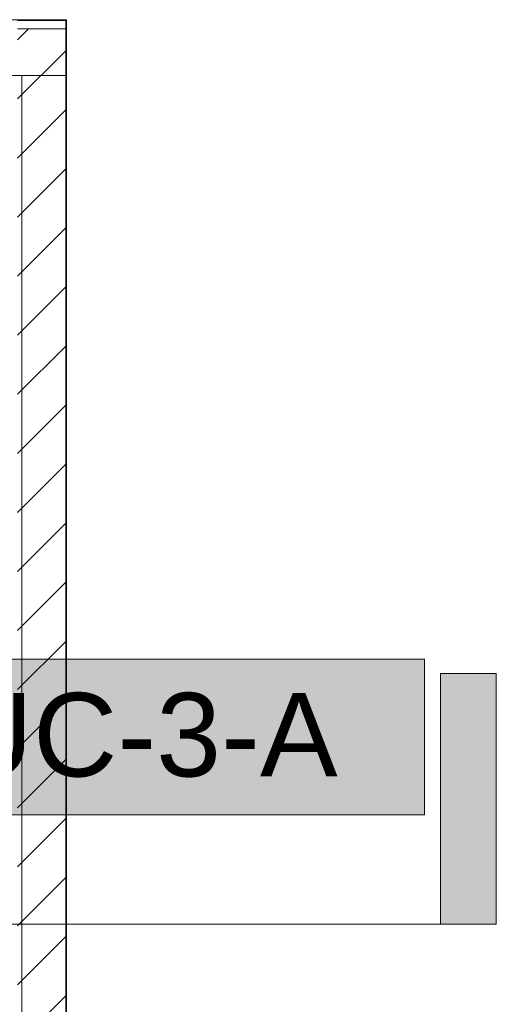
# Model space of a CAD drawing. Header units: metres. Extents: x 2.5 to 41.3, y -72.9 to -49.4.
# Tile 28 of 28: x 40 to 41.3, y -53.7 to -51. Entities that reach past the tile are written whole.
import ezdxf

# ---------------------------------------------------------------- set-up
doc = ezdxf.new("R2010")
doc.units = ezdxf.units.M
for name, color, linetype, lineweight in [('A-COLS', 7, 'Continuous', 18), ('A-WALL', 7, 'Continuous', 18), ('A-WALL-PATT', 7, 'Continuous', 18), ('G-ANNO-SYMB', 7, 'Continuous', 9), ('I-WALL', 7, 'Continuous', 18), ('S-BEAM', 7, 'Continuous', 18), ('S-COLS', 7, 'Continuous', 18)]:
    doc.layers.add(name, color=color, linetype=linetype, lineweight=lineweight)
doc.layers.add('M-EQPM-IDEN', color=1, linetype='Continuous', lineweight=9, true_color=0xff0000)
doc.styles.add('Arial_4', font='arial.ttf', dxfattribs={"height": 0.225})

# ---------------------------------------------------------------- blocks, each defined once
blk = doc.blocks.new('4 GRE - ESCOLA DE CINEMA E AUDIOVISUAL CINE REX R07_rvt-1-LAJE TÉCNICA - FRIGORÍFICA')
at = {"layer": 'A-WALL-PATT', "true_color": 0xd4d4d4}
h = blk.add_hatch(dxfattribs=at)
h.set_pattern_fill('FP_1', color=254, style=0, pattern_type=2)
h.set_pattern_definition([(50, (21.555, -62.9), (0.5465545, -0.047815), [0.05715, -0.62865]), (355, (21.555, -62.9), (-0.105728, 0.573166), [0.04572, -0.50292]), (100.451, (21.601, -62.904), (0.440828, 0.525349), [0.04857, -0.53427]), (46.184, (21.555, -62.748), (0.813237, -0.12613), [0.08573, -0.94298]), (96.636, (21.623, -62.758), (0.712212, 0.742287), [0.07286, -0.80141]), (351.184, (21.555, -62.748), (0.712217, 0.742274), [0.06858, -0.75438]), (21, (21.631, -62.786), (0.454846, -0.306795), [0.05715, -0.62865]), (326, (21.631, -62.786), (0.185405, 0.55256), [0.04572, -0.50292]), (71.451, (21.669, -62.811), (0.640251, 0.245763), [0.04857, -0.53427]), (37.5, (21.555, -62.9), (0.009261, 0.2536672), [0.02515, -0.47168, 0.02515, -0.48539, -0.50482]), (37.5, (21.555, -62.9), (0.009261, 0.2536672), [-1.007, 0.02515, -0.47968]), (7.5, (21.555, -62.9), (0.2004558, 0.300546), [0.02515, -0.26594, 0.02515, -0.46025, -0.1924]), (7.5, (21.555, -62.9), (0.2004558, 0.300546), [-0.77648, 0.02515, -0.16726]), (327.5, (21.385, -62.9), (0.4067682, -0.0171882), [0.02515, -0.16535, 0.02515, -0.56921, -0.78867]), (327.5, (21.385, -62.9), (0.4067682, -0.0171882), [-0.78486, 0.02515, -0.76352]), (317.5, (21.309, -62.9), (0.444383, 0.0762794), [0.02515, -0.2225, 0.02515, -0.36957, -0.56007]), (317.5, (21.309, -62.9), (0.444383, 0.0762794), [-0.64237, 0.02515, -0.53492])])
h.paths.add_polyline_path([(40.0373, -51.0479), (40.1673, -51.0479), (40.1673, -51.0454), (35.029, -51.0454), (35.029, -51.0479), (39.4277, -51.0479)])
h = blk.add_hatch(dxfattribs=at)
h.set_pattern_fill('FP_2', color=254, style=0, pattern_type=2)
h.set_pattern_definition([(45, (21.555, -62.9), (-0.0795495, 0.0795495), [])])
h.paths.add_polyline_path([(40.0373, -68.5214), (40.1673, -68.5214), (40.1673, -51.0704), (40.0373, -51.0704), (40.0373, -67.0466)])
at = {"layer": 'A-WALL', "color": 253, "true_color": 0xaaaaaa}
for p, q in [((40.0373, -51.0479), (40.1673, -51.0479)), ((40.0373, -51.0704), (40.1673, -51.0704))]:
    blk.add_line(p, q, dxfattribs=at)
at = {"layer": 'I-WALL', "color": 253, "true_color": 0xaaaaaa}
for p, q in [((40.1673, -51.0454), (40.0373, -51.0454)), ((40.1673, -51.0479), (40.1673, -51.0454)), ((40.1673, -51.0704), (40.1673, -51.0479)), ((40.1673, -68.5214), (40.1673, -51.0704))]:
    blk.add_line(p, q, dxfattribs=at)
blk = doc.blocks.new('Family - V504-298893-LAJE TÉCNICA - FRIGORÍFICA')
at = {"layer": 'S-BEAM', "color": 253, "true_color": 0xaaaaaa}
for p, q in [((0.06, 1.5757), (-0.06, 1.5757)), ((-0.06, 1.5757), (-0.06, -1.5757)), ((0.06, -1.5757), (0.06, 1.5757))]:
    blk.add_line(p, q, dxfattribs=at)
blk = doc.blocks.new('Family - P10-298903-LAJE TÉCNICA - FRIGORÍFICA')
at = {"layer": 'S-COLS', "color": 253, "true_color": 0xaaaaaa}
for p, q in [((0.125, 0.075), (-0.125, 0.075)), ((-0.125, 0.075), (-0.125, -0.075)), ((0.125, -0.075), (0.125, 0.075)), ((-0.125, -0.075), (0.125, -0.075))]:
    blk.add_line(p, q, dxfattribs=at)
blk = doc.blocks.new('Family - P10-301701-LAJE TÉCNICA - FRIGORÍFICA')
at = {"layer": 'S-COLS', "color": 253, "true_color": 0xaaaaaa}
for p, q in [((0.125, 0.075), (-0.125, 0.075)), ((-0.125, 0.075), (-0.125, -0.075)), ((0.125, -0.075), (0.125, 0.075)), ((-0.125, -0.075), (0.125, -0.075))]:
    blk.add_line(p, q, dxfattribs=at)
blk = doc.blocks.new('ESTRUTURAL CINE REX _011_IFC-1-LAJE TÉCNICA - FRIGORÍFICA')
at = {"layer": 'A-COLS', "color": 253, "lineweight": 18, "true_color": 0xaaaaaa}
blk.add_blockref('Family - P10-301701-LAJE TÉCNICA - FRIGORÍFICA', (40.0439, -51.1205), dxfattribs=at)
at = {"layer": 'S-BEAM', "color": 253, "lineweight": 18, "true_color": 0xaaaaaa}
blk.add_blockref('Family - V504-298893-LAJE TÉCNICA - FRIGORÍFICA', (40.1089, -52.7712), dxfattribs=at)
at = {"layer": 'S-COLS', "color": 253, "lineweight": 18, "true_color": 0xaaaaaa}
blk.add_blockref('Family - P10-298903-LAJE TÉCNICA - FRIGORÍFICA', (40.0439, -51.1205), dxfattribs=at)
blk = doc.blocks.new('Corte - M_Final do corte - Preenchido-28045-LAJE TÉCNICA - FRIGORÍFICA')
at = {"layer": 'G-ANNO-SYMB'}
blk.add_hatch(color=256, dxfattribs=at).paths.add_polyline_path([(0, 0.009), (0, 0), (-0.002, 0), (-0.002, 0.009)])
for p, q in [((0, 0.009), (-0.002, 0.009)), ((-0.002, 0.009), (-0.002, 0)), ((0, 0), (0, 0.009)), ((-0.002, 0), (0, 0))]:
    blk.add_line(p, q, dxfattribs=at)
blk = doc.blocks.new('M_Identificador de equipamento mecânico_BTS - Em caixas-817025-LAJE TÉCNICA - FRIGORÍFICA')
at = {"layer": 'M-EQPM-IDEN', "true_color": 0xf5f5f5}
blk.add_hatch(color=7, dxfattribs=at).paths.add_polyline_path([(0.01, 0.0028), (0.01, -0.0028), (-0.01, -0.0028), (-0.01, 0.0028)])
at = {"layer": 'M-EQPM-IDEN'}
for p, q in [((0.01, 0.0028), (-0.01, 0.0028)), ((-0.01, 0.0028), (-0.01, -0.0028)), ((-0.01, 0.0028), (0.01, 0.0028)), ((-0.01, -0.0028), (-0.01, 0.0028)), ((0.01, -0.0028), (0.01, 0.0028)), ((0.01, 0.0028), (0.01, -0.0028)), ((-0.01, -0.0028), (0.01, -0.0028)), ((0.01, -0.0028), (-0.01, -0.0028))]:
    blk.add_line(p, q, dxfattribs=at)

msp = doc.modelspace()

# ---------------------------------------------------------------- linework, layer by layer
at = {"layer": 'G-ANNO-SYMB'}
msp.add_line((3.5762, -53.482), (41.1771, -53.482), dxfattribs=at)

# ---------------------------------------------------------------- block references
at = {"lineweight": 5}
for name in ['4 GRE - ESCOLA DE CINEMA E AUDIOVISUAL CINE REX R07_rvt-1-LAJE TÉCNICA - FRIGORÍFICA', 'ESTRUTURAL CINE REX _011_IFC-1-LAJE TÉCNICA - FRIGORÍFICA']:
    msp.add_blockref(name, (0, 0), dxfattribs=at)
at = {"layer": 'G-ANNO-SYMB', "extrusion": (0, 0, -1), "xscale": 74.99999999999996, "yscale": 74.99999999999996, "zscale": 74.99999999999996}
msp.add_blockref('Corte - M_Final do corte - Preenchido-28045-LAJE TÉCNICA - FRIGORÍFICA', (-41.1771, -53.482), dxfattribs=at)
at = {"layer": 'M-EQPM-IDEN', "xscale": 74.99999999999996, "yscale": 74.99999999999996, "zscale": 74.99999999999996}
msp.add_blockref('M_Identificador de equipamento mecânico_BTS - Em caixas-817025-LAJE TÉCNICA - FRIGORÍFICA', (40.3835, -52.9777), dxfattribs=at)

# ---------------------------------------------------------------- texts
at = {"layer": 'M-EQPM-IDEN', "color": 7, "insert": (39.8522, -52.8589), "char_height": 0.225, "width": 1.280696, "attachment_point": 1, "style": 'Arial_4'}
msp.add_mtext('UC-3-A', dxfattribs=at)

doc.saveas('drawing.dxf')
